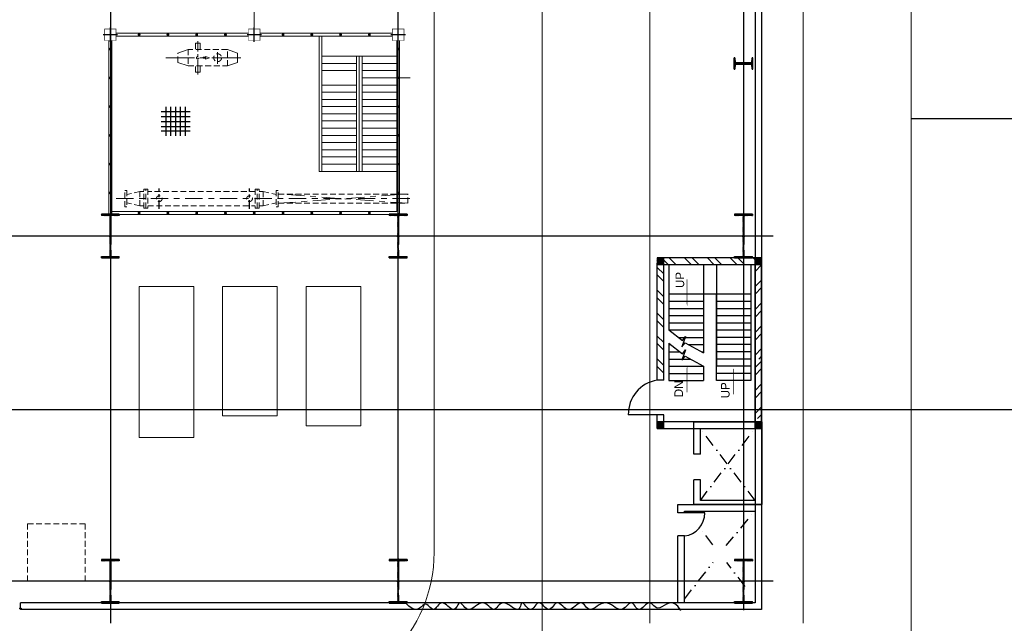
# Model space of a CAD drawing. Extents: x -7650383 to 4934791, y -114316 to 1826789.
# Tile 126 of 256: x 2141935 to 2176146, y -14829 to 6158. Entities that reach past the tile are written whole.
import ezdxf

# ---------------------------------------------------------------- set-up
doc = ezdxf.new("R2010")
doc.units = 0
doc.header["$LTSCALE"] = 800
doc.header["$MEASUREMENT"] = 0
for name, pattern in [('CENTER', [2, 1.25, -0.25, 0.25, -0.25]), ('CENTER2', [1.125, 0.75, -0.125, 0.125, -0.125]), ('CENTRE', [1.5, 0.75, -0.25, 0.25, -0.25]), ('CONTINOUS', [0]), ('DASHDOT', [1, 0.5, -0.25, 0, -0.25]), ('HIDDEN', [0.375, 0.25, -0.125]), ('PHANTOM', [2.5, 1.25, -0.25, 0.25, -0.25, 0.25, -0.25])]:
    doc.linetypes.add(name, pattern=pattern)
doc.layers.get('0').update_dxf_attribs({"linetype": 'CONTINUOUS'})
for name, color, linetype in [('Aux_col', 7, 'CONTINUOUS'), ('CENTER', 2, 'CENTER'), ('CL', 2, 'CENTER2'), ('COL', 1, 'CENTER'), ('DIM', 4, 'CONTINUOUS'), ('EQP', 1, 'CONTINUOUS'), ('GRID', 8, 'CENTER'), ('grid-20m', 53, 'CONTINUOUS'), ('HATCH', 9, 'CONTINUOUS'), ('KEY PLAN', 251, 'CONTINUOUS'), ('PIPE', 1, 'CONTINUOUS'), ('REV3', 2, 'CONTINUOUS'), ('WALL', 6, 'CONTINUOUS')]:
    doc.layers.add(name, color=color, linetype=linetype)
doc.layers.add('EQP0', color=8, linetype='HIDDEN', lineweight=9)
doc.layers.add('EQPT', color=8, linetype='HIDDEN', lineweight=9)
doc.styles.add('HTX11', font='O8111901')
pattern_1 = [(45, (-124552.498, -214992.06), (22.097087, -22.097087), [])]
pattern_2 = [(45, (-121152.498, -214992.06), (22.097087, -22.097087), [])]
pattern_3 = [(45, (-121152.498, -220692.493), (22.097087, -22.097087), [])]
pattern_4 = [(45, (-124552.498, -220692.493), (22.097087, -22.097087), [])]

# ---------------------------------------------------------------- blocks, each defined once
blk = doc.blocks.new('A$C3C7577A7')
at = {"layer": 'Aux_col'}
for p, q in [((12000, 18250), (12000, 17750)), ((17000, 18250), (17000, 17750)), ((22000, 18250), (22000, 17750)), ((11750, 18000), (12250, 18000)), ((16750, 18000), (17250, 18000)), ((21750, 18000), (22250, 18000))]:
    blk.add_line(p, q, dxfattribs=at)
at = {"layer": 'Aux_col', "const_width": 20, "flags": 128}
for points in [[(11800, 17800), (12200, 17800), (12200, 18200), (11800, 18200)], [(16800, 17800), (17200, 17800), (17200, 18200), (16800, 18200)], [(21800, 17800), (22200, 17800), (22200, 18200), (21800, 18200)]]:
    blk.add_lwpolyline(points, close=True, dxfattribs=at)
blk = doc.blocks.new('A$C1C927E47')
at = {"layer": 'COL'}
h = blk.add_hatch(dxfattribs=at)
h.set_pattern_fill('ANSI31', color=256, scale=100, style=0)
h.paths.add_polyline_path([(16, 0), (0, 0), (0, -710), (16, -710)])
h.paths.add_polyline_path([(16, 710), (0, 710), (0, 0), (16, 0)])
h.paths.add_polyline_path([(0, 710), (-16, 710), (-16, 0), (0, 0)])
h.paths.add_polyline_path([(0, 0), (-16, 0), (-16, -710), (0, -710)])
h.paths.add_polyline_path([(-310, -710), (-310, -760), (0, -760), (0, -710)])
h.paths.add_polyline_path([(310, -760), (310, -710), (0, -710), (0, -760)])
h.paths.add_polyline_path([(310, 710), (310, 760), (0, 760), (0, 710)])
h.paths.add_polyline_path([(-310, 760), (-310, 710), (0, 710), (0, 760)])
for p, q in [((310, 760), (-310, 760)), ((-310, 760), (-310, 710)), ((310, 710), (-310, 710)), ((-16, -710), (-16, 710)), ((16, -710), (16, 710)), ((310, 760), (310, 710)), ((-310, -710), (310, -710)), ((-310, -760), (-310, -710)), ((-310, -760), (310, -760)), ((310, -760), (310, -710))]:
    blk.add_line(p, q, dxfattribs=at)
at = {"layer": 'COL', "color": 2}
for p, q in [((0, -792), (0, 792)), ((44, 0), (-44, 0))]:
    blk.add_line(p, q, dxfattribs=at)
blk = doc.blocks.new('DC')
at = {"layer": 'CENTER', "linetype": 'CENTRE', "ltscale": 0.5}
for p, q in [((29544, 122577), (29544, 121868)), ((32680, 122570), (32680, 121874))]:
    blk.add_line(p, q, dxfattribs=at)
at = {"layer": 'EQPT'}
for p, q in [((28544, 122504), (28544, 121939)), ((28544, 122504), (28613, 122504)), ((28613, 121939), (28613, 122504)), ((29205, 122552), (29205, 121891)), ((29205, 122552), (29274, 122552)), ((29274, 122552), (29274, 121891)), ((29274, 122552), (29343, 122552)), ((29343, 121891), (29343, 122552)), ((33081, 121891), (33081, 122552)), ((33150, 122552), (33081, 122552)), ((33150, 122552), (33150, 121891)), ((33219, 122552), (33150, 122552)), ((33219, 122552), (33219, 121891)), ((33880, 122504), (33811, 122504)), ((33811, 121939), (33811, 122504)), ((33880, 122504), (33880, 121939)), ((29066, 122472), (28613, 122369)), ((29066, 122472), (29066, 121972)), ((29205, 122472), (29066, 122472)), ((33081, 122472), (29343, 122472)), ((33219, 122472), (33358, 122472)), ((33358, 122472), (33358, 121977)), ((33358, 122472), (33811, 122369)), ((28544, 121939), (28613, 121939)), ((29066, 121972), (28613, 122074)), ((29205, 121972), (29066, 121972)), ((29205, 121891), (29274, 121891)), ((29274, 121891), (29343, 121891)), ((29343, 121972), (33081, 121972)), ((33150, 121891), (33081, 121891)), ((33219, 121891), (33150, 121891)), ((33219, 121972), (33358, 121972)), ((33358, 121972), (33811, 122074)), ((33880, 121939), (33811, 121939))]:
    blk.add_line(p, q, dxfattribs=at)
for centre in [(29544, 122222), (32680, 122222)]:
    blk.add_circle(centre, 100, dxfattribs=at)
blk = doc.blocks.new('GR')
at = {"color": 2, "flags": 128}
for points in [[(281567, 119875), (282575, 119875)], [(281735, 120043), (281735, 119035)], [(281735, 120043), (281735, 119035)], [(281903, 120043), (281903, 119035)], [(282071, 120043), (282071, 119035)], [(282071, 120043), (282071, 119035)], [(282239, 120043), (282239, 119035)], [(282239, 120043), (282239, 119035)], [(282407, 120043), (282407, 119035)], [(281567, 119730), (282575, 119730)], [(281567, 119550), (282575, 119550)], [(281567, 119382), (282575, 119382)], [(281567, 119203), (282575, 119203)]]:
    blk.add_lwpolyline(points, dxfattribs=at)
blk = doc.blocks.new('A$C12696E3D')
at = {"layer": 'REV3', "linetype": 'Continuous'}
h = blk.add_hatch(dxfattribs=at)
h.set_pattern_fill('ANSI31', color=256, scale=250, angle=90, style=0)
h.set_pattern_definition(pattern_1)
h.paths.add_polyline_path([(230, 5963), (230, 5848), (0, 5848), (0, 5963)])
h = blk.add_hatch(dxfattribs=at)
h.set_pattern_fill('ANSI31', color=256, scale=250, angle=90, style=0)
h.set_pattern_definition(pattern_1)
h.paths.add_polyline_path([(230, 5848), (230, 5733), (0, 5733), (0, 5848)])
h = blk.add_hatch(dxfattribs=at)
h.set_pattern_fill('ANSI31', color=256, scale=250, angle=90, style=0)
h.set_pattern_definition(pattern_2)
h.paths.add_polyline_path([(3630, 5963), (3630, 5848), (3400, 5848), (3400, 5963)])
h = blk.add_hatch(dxfattribs=at)
h.set_pattern_fill('ANSI31', color=256, scale=250, angle=90, style=0)
h.set_pattern_definition(pattern_2)
h.paths.add_polyline_path([(3630, 5848), (3630, 5733), (3400, 5733), (3400, 5848)])
h = blk.add_hatch(dxfattribs=at)
h.set_pattern_fill('ANSI32', color=9, scale=1500, angle=90, style=0)
h.set_pattern_definition([(45, (-124552.5, -215107.06), (397.7476, -397.7476), []), (45, (-124552.5, -214841.9), (397.7476, -397.7476), [])])
h.paths.add_polyline_path([(230, 5618), (230, 3433), (0, 3433), (0, 5618)])
h = blk.add_hatch(dxfattribs=at)
h.set_pattern_fill('ANSI32', color=9, scale=1500, angle=90, style=0)
h.set_pattern_definition([(135, (23731.46, -91618.7), (-397.7476, -397.7476), []), (135, (23731.46, -91353.55), (-397.7476, -397.7476), [])])
h.paths.add_polyline_path([(3630, 4284), (3630, 213), (3400, 213), (3400, 4284)])
h = blk.add_hatch(dxfattribs=at)
h.set_pattern_fill('ANSI32', color=9, scale=1500, angle=90, style=0)
h.set_pattern_definition([(45, (-124552.5, -214742.06), (397.7476, -397.7476), []), (45, (-124552.5, -214476.9), (397.7476, -397.7476), [])])
h.paths.add_polyline_path([(230, 3548), (230, 213), (0, 213), (0, 3548)])
h = blk.add_hatch(dxfattribs=at)
h.set_pattern_fill('ANSI31', color=256, scale=250, angle=90, style=0)
h.set_pattern_definition(pattern_4)
h.paths.add_polyline_path([(230, 263), (230, 148), (0, 148), (0, 263)])
h = blk.add_hatch(dxfattribs=at)
h.set_pattern_fill('ANSI31', color=256, scale=250, angle=90, style=0)
h.set_pattern_definition(pattern_4)
h.paths.add_polyline_path([(230, 148), (230, 33), (0, 33), (0, 148)])
h = blk.add_hatch(dxfattribs=at)
h.set_pattern_fill('ANSI32', color=9, scale=1500, angle=90, style=0)
h.set_pattern_definition([(135, (23731.46, -91569.15), (-397.7476, -397.7476), []), (135, (23731.46, -91304), (-397.7476, -397.7476), [])])
h.paths.add_polyline_path([(3630, 33), (230, 33), (230, 263), (3630, 263)])
h = blk.add_hatch(dxfattribs=at)
h.set_pattern_fill('ANSI31', color=256, scale=250, angle=90, style=0)
h.set_pattern_definition(pattern_3)
h.paths.add_polyline_path([(3630, 263), (3630, 148), (3400, 148), (3400, 263)])
h = blk.add_hatch(dxfattribs=at)
h.set_pattern_fill('ANSI31', color=256, scale=250, angle=90, style=0)
h.set_pattern_definition(pattern_3)
h.paths.add_polyline_path([(3630, 148), (3630, 33), (3400, 33), (3400, 148)])
for p, q in [((230, 5963), (0, 5963)), ((3630, 5963), (3400, 5963)), ((230, 5733), (0, 5733)), ((3630, 5733), (3400, 5733)), ((230, 263), (0, 263)), ((230, 33), (0, 33)), ((3630, 263), (3400, 263)), ((3630, 33), (3400, 33))]:
    blk.add_line(p, q, dxfattribs=at)
at = {"layer": 'REV3', "linetype": 'Continuous', "flags": 128}
for points in [[(983, 3863, 0, 150, 0), (983, 4218, 25, 25, 0), (983, 4776, 25, 25, 0)], [(2590, 3798, 0, 150, 0), (2590, 4153, 25, 25, 0), (2590, 4711, 25, 25, 0)], [(2590, 1696, 0, 150, 0), (2590, 1341, 25, 25, 0), (2590, 783, 25, 25, 0)]]:
    blk.add_lwpolyline(points, format="xyseb", dxfattribs=at)
at = {"layer": 'WALL'}
for p, q in [((3400, 5484), (4633, 5484)), ((372, 263), (372, 4298)), ((372, 4298), (1572, 4298)), ((2022, 3798), (2022, 4298)), ((3222, 4298), (2022, 4298)), ((3222, 3000), (3222, 4298)), ((3400, 4284), (3630, 4284)), ((372, 4048), (1572, 4048)), ((372, 3798), (1572, 3798)), ((1572, 263), (1572, 3798)), ((3222, 4048), (2022, 4048)), ((3222, 3798), (2022, 3798)), ((372, 3548), (1572, 3548)), ((3222, 3548), (2472, 3548)), ((372, 3298), (1572, 3298)), ((2022, 263), (2022, 3333)), ((2085, 3298), (2022, 3298)), ((3222, 3298), (2844, 3298)), ((372, 3048), (1572, 3048)), ((372, 2798), (1572, 2798)), ((2535, 3048), (2022, 3048)), ((2889, 2798), (2022, 2798)), ((3222, 3048), (3161, 3048)), ((372, 2548), (1572, 2548)), ((2022, 2548), (3222, 2548)), ((3222, 263), (3222, 2535)), ((372, 2298), (1572, 2298)), ((2022, 2298), (3222, 2298)), ((372, 2048), (1572, 2048)), ((372, 1798), (1572, 1798)), ((2022, 2048), (3222, 2048)), ((2022, 1798), (3222, 1798)), ((372, 1548), (1572, 1548)), ((2022, 1548), (3222, 1548)), ((372, 1298), (1572, 1298)), ((1572, 1298), (2022, 1298)), ((2022, 1298), (3222, 1298))]:
    blk.add_line(p, q, dxfattribs=at)
for points in [[(0, 5963), (0, 33)], [(230, 5963), (230, 33)], [(3400, 5963), (3400, 5484)], [(3630, 5963), (3630, 5484)], [(1572, 4298), (1572, 1298)], [(3399, 4284), (3400, 213)], [(3630, 4284), (3630, 213)], [(3226, 2997), (2754, 3369), (2643, 3229), (2769, 3585), (2658, 3445), (2022, 3798)], [(3226, 2532), (2754, 2904), (2643, 2764), (2769, 3120), (2658, 2980), (2022, 3333)], [(3400, 574), (3400, 33)], [(3630, 574), (3630, 213)]]:
    blk.add_lwpolyline(points, dxfattribs=at)
for points in [[(0, 5963), (0, 5733), (3630, 5733), (3630, 5963)], [(3630, 33), (3630, 263), (0, 263), (0, 33)]]:
    blk.add_lwpolyline(points, close=True, dxfattribs=at)
blk.add_arc((3447, 5456), 1186, 278.8623, 1.3701, dxfattribs=at)
at = {"layer": 'WALL', "style": 'HTX11'}
for s, p in [('UP', (1115, 4913)), ('DN', (2735, 4875)), ('UP', (2693, 1079))]:
    blk.add_text(s, height=300, rotation=270, dxfattribs=at).set_placement(p)
blk = doc.blocks.new('I4')
blk.add_lwpolyline([(250, 200), (248, 200, 0.388879), (223, 177), (216, 43, -0.388879), (191, 20), (-191, 20, -0.388879), (-216, 43), (-223, 177, 0.388879), (-248, 200), (-250, 200), (-250, -200), (-248, -200, 0.388879), (-223, -177), (-216, -43, -0.388879), (-191, -20), (191, -20, -0.388879), (216, -43), (223, -177, 0.388879), (248, -200), (250, -200), (250, 200), (250, -200)], format="xyb")

msp = doc.modelspace()

# ---------------------------------------------------------------- linework, layer by layer
at = {"color": 2, "lineweight": 5}
for p, q in [((2152335, 885.2), (2152335, 5585.3)), ((2152435, 885.2), (2152435, 5585.3)), ((2155035, 4885.2), (2152435, 4885.2)), ((2153635, 885.2), (2153635, 4885.2)), ((2153735, 885.2), (2153735, 4885.2)), ((2153835, 885.2), (2153835, 4885.2)), ((2153635, 4635.2), (2152435, 4635.2)), ((2155035, 4635.2), (2153835, 4635.2)), ((2153635, 4385.2), (2152435, 4385.2)), ((2155035, 4385.2), (2153835, 4385.2)), ((2155035, 4135.2), (2153835, 4135.2)), ((2153635, 3885.2), (2152435, 3885.2)), ((2155035, 3885.2), (2153835, 3885.2)), ((2153635, 3635.2), (2152435, 3635.2)), ((2155035, 3635.2), (2153835, 3635.2)), ((2153635, 3385.2), (2152435, 3385.2)), ((2153635, 3135.2), (2152435, 3135.2)), ((2155035, 3385.2), (2153835, 3385.2)), ((2155035, 3135.2), (2153835, 3135.2)), ((2153635, 2885.2), (2152435, 2885.2)), ((2155035, 2885.2), (2153835, 2885.2)), ((2153635, 2635.2), (2152435, 2635.2)), ((2155035, 2635.2), (2153835, 2635.2)), ((2153635, 2385.2), (2152435, 2385.2)), ((2153635, 2135.2), (2152435, 2135.2)), ((2155035, 2385.2), (2153835, 2385.2)), ((2155035, 2135.2), (2153835, 2135.2)), ((2153635, 1885.2), (2152435, 1885.2)), ((2155035, 1885.2), (2153835, 1885.2)), ((2153635, 1635.2), (2152435, 1635.2)), ((2153635, 1385.2), (2152435, 1385.2)), ((2155035, 1635.2), (2153835, 1635.2)), ((2155035, 1385.2), (2153835, 1385.2)), ((2153635, 1135.2), (2152435, 1135.2)), ((2155035, 1135.2), (2153835, 1135.2)), ((2155035, 885.2), (2152335, 885.2))]:
    msp.add_line(p, q, dxfattribs=at)
at = {"color": 2, "linetype": 'CENTER', "lineweight": 5, "ltscale": 0.5}
msp.add_line((2148123, 4256.6), (2148123, 5411.9), dxfattribs=at)
at = {"color": 2, "linetype": 'CENTER', "lineweight": 5}
for p, q in [((2147007.7, 4835.3), (2149613.9, 4835.3)), ((2149613.9, 4835.3), (2147349.5, 4835.3)), ((2148811.9, 4621.4), (2148811.9, 5029.1))]:
    msp.add_line(p, q, dxfattribs=at)
msp.add_line((2167410, 4635.3), (2166760, 4635.3))
at = {"layer": 'CENTER', "linetype": 'CENTRE', "lineweight": 5}
for p, q in [((2155421, -227.1), (2150921, 96.9)), ((2150921, -227.1), (2155421, 96.9))]:
    msp.add_line(p, q, dxfattribs=at)
at = {"layer": 'CENTER', "linetype": 'DASHDOT'}
for p, q in [((2167485, -10555.1), (2165585, -8055.1)), ((2165585, -10555.1), (2167485, -8055.1)), ((2166477.4, -12127.1), (2167485, -10930.1)), ((2166017.7, -12095.2), (2165557.7, -11502.8)), ((2165035, -13984.7), (2166034.6, -12697.4)), ((2167144, -13545.5), (2166499.7, -12715.9))]:
    msp.add_line(p, q, dxfattribs=at)
at = {"layer": 'CL', "linetype": 'CENTRE', "lineweight": 5}
msp.add_line((2145290.2, -64.7), (2155508.3, -64.7), dxfattribs=at)
at = {"layer": 'DIM', "color": 1, "lineweight": 5}
for points in [[(2147985, -3114.7), (2146085, -3114.7), (2146085, -8364.7), (2147985, -8364.7)], [(2148985, -3114.7), (2150885, -3114.7), (2150885, -7614.7), (2148985, -7614.7)], [(2153785, -3114.7), (2151885, -3114.7), (2151885, -7964.7), (2153785, -7964.7)]]:
    msp.add_lwpolyline(points, close=True, dxfattribs=at)
at = {"layer": 'EQP', "lineweight": 5}
for points in [[(2148392.2, 4855.4), (2148392.2, 4815.2), (2148305, 4815.2), (2148304.7, 4855.4)], [(2148530.5, 4835.3), (2148392.2, 4882.5), (2148392.2, 4788.2)]]:
    msp.add_lwpolyline(points, close=True, dxfattribs=at)
at = {"layer": 'EQP0', "lineweight": 5}
for p, q in [((2148039, 5340.3), (2148039, 5120.3)), ((2148207, 5340.3), (2148039, 5340.3)), ((2148207, 5340.3), (2148207, 5120.3)), ((2147435, 4673.1), (2147435, 4997.1)), ((2148039, 4330.3), (2148039, 4550.3)), ((2148207, 4330.3), (2148207, 4550.3)), ((2148207, 4330.3), (2148039, 4330.3))]:
    msp.add_line(p, q, dxfattribs=at)
at = {"layer": 'EQP0', "linetype": 'Continuous', "lineweight": 5}
for p, q in [((2147435, 4996.8), (2147784, 5120.3)), ((2149500, 4996.8), (2149151, 5120.3)), ((2149500, 4673.8), (2149500, 4996.8)), ((2147784, 4550.3), (2147435, 4673.8)), ((2149151, 4550.3), (2149500, 4673.8))]:
    msp.add_line(p, q, dxfattribs=at)
at = {"layer": 'EQP0', "lineweight": 5}
msp.add_lwpolyline([(2149151, 4550.3), (2149151, 5120.3), (2147784, 5120.3), (2147784, 4550.3)], close=True, dxfattribs=at)
at = {"layer": 'EQP0'}
msp.add_lwpolyline([(2144210, -11364.7), (2142210, -11364.7), (2142210, -13364.7), (2144210, -13364.7)], close=True, dxfattribs=at)
at = {"layer": 'EQP0', "lineweight": 5}
msp.add_circle((2148811.9, 4835.1), 136.5, dxfattribs=at)
at = {"layer": 'GRID', "linetype": 'CENTER', "ltscale": 5000}
for p, q in [((2145085, 27151.1), (2145085, -14821)), ((2155085, -14147.1), (2155085, 27151.1)), ((2167085, 25178.7), (2167085, -14374.9)), ((2168111.3, -1364.7), (2072684.5, -1364.7)), ((2168111.3, -13364.7), (2072585, -13364.7))]:
    msp.add_line(p, q, dxfattribs=at)
at = {"layer": 'GRID', "linetype": 'CENTER', "lineweight": 5}
msp.add_line((2150085, 5744.3), (2150085, 15838), dxfattribs=at)
at = {"layer": 'GRID', "linetype": 'CENTER2', "lineweight": 5, "ltscale": 4}
msp.add_line((2155503.2, 4135.3), (2154678.2, 4135.3), dxfattribs=at)
at = {"layer": 'grid-20m', "linetype": 'PHANTOM', "ltscale": 12000}
msp.add_line((2246697.9, -7402.7), (1958909.8, -7402.7), dxfattribs=at)
at = {"layer": 'HATCH', "linetype": 'HIDDEN', "lineweight": 5}
for p, q in [((2150921, 96.9), (2155421, 96.9)), ((2155421, -226.7), (2155421, 97.3)), ((2150921, -227.1), (2155421, -227.1))]:
    msp.add_line(p, q, dxfattribs=at)
at = {"layer": 'HATCH'}
msp.add_line((2165035, -10983.2), (2165028.1, -10990.1), dxfattribs=at)
at = {"layer": 'HATCH', "lineweight": 5, "const_width": 50, "flags": 128}
for points in [[(2146110, 5635.4, 1), (2146060, 5635.4, 1)], [(2147110, 5635.4, 1), (2147060, 5635.4, 1)], [(2148110, 5635.4, 1), (2148060, 5635.4, 1)], [(2149110, 5635.4, 1), (2149060, 5635.4, 1)], [(2151110, 5635.4, 1), (2151060, 5635.4, 1)], [(2152110, 5635.4, 1), (2152060, 5635.4, 1)], [(2153110, 5635.4, 1), (2153060, 5635.4, 1)], [(2154110, 5635.4, 1), (2154060, 5635.4, 1)], [(2145110, 5135.3, 1), (2145060, 5135.3, 1)], [(2155110, 5135.3, 1), (2155060, 5135.3, 1)], [(2145110, 4135.3, 1), (2145060, 4135.3, 1)], [(2155110, 4135.3, 1), (2155060, 4135.3, 1)], [(2145110, 3135.3, 1), (2145060, 3135.3, 1)], [(2155110, 3135.3, 1), (2155060, 3135.3, 1)], [(2145110, 2135.3, 1), (2145060, 2135.3, 1)], [(2155110, 2135.3, 1), (2155060, 2135.3, 1)], [(2145110, 1135.3, 1), (2145060, 1135.3, 1)], [(2155110, 1135.3, 1), (2155060, 1135.3, 1)], [(2145110, 135.3, 1), (2145060, 135.3, 1)], [(2155110, 135.3, 1), (2155060, 135.3, 1)], [(2146110, -564.6, 1), (2146060, -564.6, 1)], [(2147110, -564.6, 1), (2147060, -564.6, 1)], [(2148110, -564.6, 1), (2148060, -564.6, 1)], [(2149110, -564.6, 1), (2149060, -564.6, 1)], [(2150110, -564.6, 1), (2150060, -564.6, 1)], [(2151110, -564.6, 1), (2151060, -564.6, 1)], [(2152110, -564.6, 1), (2152060, -564.6, 1)], [(2153110, -564.6, 1), (2153060, -564.6, 1)], [(2154110, -564.6, 1), (2154060, -564.6, 1)]]:
    msp.add_lwpolyline(points, format="xyb", close=True, dxfattribs=at)
at = {"layer": 'KEY PLAN', "linetype": 'CONTINOUS', "lineweight": 15}
for p, q in [((2172908, 80115.9), (2172908, -39752.7)), ((2169158, 33751.9), (2169158, -14828.6)), ((2156335, -12364.2), (2156335, 26915.1)), ((2160085, 26915.1), (2160085, -21114.7)), ((2163835, -14828.1), (2163835, 26915.1))]:
    msp.add_line(p, q, dxfattribs=at)
at = {"layer": 'KEY PLAN', "linetype": 'CENTER', "ltscale": 5000}
msp.add_line((2183408, 2709.9), (2172908, 2709.9), dxfattribs=at)
at = {"layer": 'KEY PLAN', "linetype": 'CONTINOUS', "lineweight": 15}
msp.add_arc((2151335, -12364.2), 5000, 270, 0, dxfattribs=at)
at = {"layer": 'PIPE'}
for points in [[(2142007.4, -14314.6), (2141964.8, -14322.2), (2141920.1, -14314.6)], [(2164911.5, -14382.3), (2164805.7, -14234.2), (2164701.5, -14151.4), (2164600.1, -14120.9), (2164502.6, -14129.5), (2164410.2, -14163.9), (2164323.9, -14210.9), (2164244.9, -14257.4), (2164174.4, -14290.2), (2164113, -14299.3), (2164059.6, -14287.5), (2164012.6, -14261), (2163970.3, -14225.6), (2163931.3, -14187.6), (2163893.8, -14153), (2163856.2, -14127.7), (2163817.1, -14118), (2163775.1, -14127.8), (2163730.6, -14153.9), (2163684.6, -14190.6), (2163637.7, -14232.8), (2163590.8, -14275), (2163544.8, -14311.8), (2163500.3, -14337.8), (2163458.3, -14347.6), (2163419.3, -14337.8), (2163382.8, -14311.8), (2163348.2, -14275), (2163314.8, -14232.8), (2163282, -14190.6), (2163248.9, -14153.9), (2163215, -14127.8), (2163179.5, -14118), (2163141.9, -14127.8), (2163102, -14153.9), (2163059.7, -14190.6), (2163015, -14232.8), (2162967.7, -14275), (2162917.8, -14311.8), (2162865.2, -14337.8), (2162809.9, -14347.6), (2162751.8, -14337.8), (2162691.1, -14311.8), (2162628.1, -14275), (2162563, -14232.8), (2162496.1, -14190.6), (2162427.6, -14153.9), (2162357.8, -14127.8), (2162286.9, -14118), (2162215.3, -14127.8), (2162143.7, -14153.9), (2162073, -14190.6), (2162004, -14232.8), (2161937.6, -14275), (2161874.5, -14311.8), (2161815.6, -14337.8), (2161761.7, -14347.6), (2161713.4, -14337.8), (2161669.7, -14311.8), (2161629.4, -14275), (2161591.2, -14232.8), (2161554, -14190.6), (2161516.4, -14153.9), (2161477.3, -14127.8), (2161435.4, -14118), (2161389.7, -14127.8), (2161340.6, -14153.9), (2161288.8, -14190.6), (2161234.9, -14232.8), (2161179.6, -14275), (2161123.5, -14311.8), (2161067.4, -14337.8), (2161011.7, -14347.6), (2160957.3, -14337.8), (2160904.1, -14311.8), (2160852.4, -14275), (2160802.4, -14232.8), (2160754, -14190.6), (2160707.5, -14153.9), (2160663, -14127.8), (2160620.6, -14118), (2160580.2, -14127.8), (2160541.7, -14153.9), (2160504.3, -14190.6), (2160467.6, -14232.8), (2160431.2, -14275), (2160394.4, -14311.8), (2160356.9, -14337.8), (2160318, -14347.6), (2160277.4, -14337.8), (2160235.5, -14311.8), (2160192.7, -14275), (2160149.4, -14232.8), (2160106.1, -14190.6), (2160063.3, -14153.9), (2160021.4, -14127.8), (2159980.8, -14118), (2159941.9, -14127.8), (2159904.5, -14153.9), (2159867.9, -14190.6), (2159832, -14232.8), (2159796.1, -14275), (2159759.9, -14311.8), (2159722.9, -14337.8), (2159684.7, -14347.6), (2159645.2, -14337.8), (2159604.9, -14311.8), (2159564.8, -14275), (2159525.9, -14232.8), (2159488.9, -14190.6), (2159455, -14153.9), (2159424.8, -14127.8), (2159399.4, -14118), (2159379.2, -14127.8), (2159362.7, -14153.9), (2159347.8, -14190.6), (2159332.4, -14232.8), (2159314.7, -14275), (2159292.4, -14311.8), (2159263.7, -14337.8), (2159226.5, -14347.6), (2159179.5, -14337.8), (2159124.1, -14311.8), (2159062.5, -14275), (2158996.9, -14232.8), (2158929.5, -14190.6), (2158862.4, -14153.9), (2158797.9, -14127.8), (2158738.1, -14118), (2158684.6, -14127.8), (2158636.8, -14153.9), (2158593.6, -14190.6), (2158553.8, -14232.8), (2158516.3, -14275), (2158479.7, -14311.8), (2158443.1, -14337.8), (2158405.2, -14347.6), (2158365.1, -14337.8), (2158322.6, -14311.8), (2158277.7, -14275), (2158230.5, -14232.8), (2158180.9, -14190.6), (2158129, -14153.9), (2158074.8, -14127.8), (2158018.4, -14118), (2157959.8, -14127.8), (2157899.8, -14153.9), (2157838.9, -14190.6), (2157777.9, -14232.8), (2157717.6, -14275), (2157658.5, -14311.8), (2157601.5, -14337.8), (2157547.2, -14347.6), (2157496.3, -14337.8), (2157448.6, -14311.8), (2157404.3, -14275), (2157363.2, -14232.8), (2157325.3, -14190.6), (2157290.4, -14153.9), (2157258.5, -14127.8), (2157229.5, -14118), (2157203.2, -14127.8), (2157178.6, -14153.9), (2157154.7, -14190.6), (2157130.4, -14232.8), (2157104.6, -14275), (2157076.2, -14311.8), (2157044.2, -14337.8), (2157007.4, -14347.6), (2156965.1, -14337.8), (2156918.3, -14311.8), (2156868, -14275), (2156815.6, -14232.8), (2156762.3, -14190.6), (2156709.2, -14153.9), (2156657.7, -14127.8), (2156608.9, -14118), (2156563.8, -14127.8), (2156522, -14153.9), (2156483.1, -14190.6), (2156446.3, -14232.8), (2156411.1, -14275), (2156377, -14311.8), (2156343.2, -14337.8), (2156309.3, -14347.6), (2156274.6, -14337.9), (2156239.1, -14312.6), (2156202.3, -14278), (2156164.2, -14240), (2156124.6, -14204.7), (2156083.2, -14178.1), (2156039.8, -14166.3), (2155994.3, -14175.4), (2155946.1, -14208.2), (2155892.8, -14254.7), (2155831.5, -14301.7), (2155759.6, -14336.1), (2155674.3, -14344.7), (2155572.7, -14314.2), (2155452.1, -14231.4), (2155309.7, -14083.3)]]:
    msp.add_lwpolyline(points, dxfattribs=at)
at = {"layer": 'PIPE', "linetype": 'HIDDEN', "lineweight": 5}
msp.add_circle((2148123, 4835.3), 44.5, dxfattribs=at)
at = {"layer": 'WALL'}
for p, q in [((2167715, 24805.3), (2167715, -14193.5)), ((2167485, 24575.3), (2167485, -13963.5)), ((2165585, -8951.6), (2165355, -8951.6)), ((2165585, -9835.1), (2165355, -9835.1)), ((2165035, -10990.1), (2165035, -10930.1)), ((2165735, -10990.1), (2164805, -10990.1)), ((2165035, -11789.7), (2164805, -11789.7)), ((2141960, -14344.7), (2141960, -14114.7))]:
    msp.add_line(p, q, dxfattribs=at)
at = {"layer": 'WALL', "lineweight": 5}
for p, q in [((2149885, 5685.3), (2145285.2, 5685.3)), ((2149885, 5585.3), (2145285.2, 5585.3)), ((2154885, 5685.3), (2150285, 5685.3)), ((2154885, 5585.3), (2150285, 5585.3)), ((2145035, -614.7), (2145035, 5435.3)), ((2145135, -614.7), (2145135, 5435.3)), ((2155035, 5435.3), (2155035, -514.7)), ((2155135, 5435.3), (2155135, -614.7)), ((2155035, -514.7), (2145135, -514.7)), ((2155035, -614.7), (2145135, -614.7))]:
    msp.add_line(p, q, dxfattribs=at)
at = {"layer": 'WALL'}
for points in [[(2165355, -8951.6), (2165354.6, -7825.1), (2167716.3, -7825.1), (2167716.3, -10700.1), (2165356.3, -10700.1), (2165356.3, -9835.1)], [(2165585, -8951.6), (2165585, -8055.1), (2167485, -8055.1), (2167485, -10555.1), (2165585, -10555.1), (2165585, -9835.1)], [(2164805, -10990.1), (2164805, -10700.1), (2167715, -10700.1), (2167715, -14344.7), (2141960, -14344.7)], [(2165035, -10990.1), (2165035, -10930.1), (2167485, -10930.1), (2167485, -14114.7), (2141960, -14114.7)], [(2164805, -14114.7), (2164805, -11789.7)], [(2165035, -14114.7), (2165035, -11789.7)]]:
    msp.add_lwpolyline(points, dxfattribs=at)
msp.add_arc((2164942.6, -11002.6), 792.5, 276.69256, 0.90498, dxfattribs=at)

# ---------------------------------------------------------------- block references
at = {"rotation": 180}
for name, p in [('A$C3C7577A7', (2167085, 23635.3)), ('A$C12696E3D', (2167715, -2092.1))]:
    msp.add_blockref(name, p, dxfattribs=at)
at = {"layer": 'COL', "xscale": 1.299999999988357, "rotation": 180}
msp.add_blockref('I4', (2167085, 4635.3), dxfattribs=at)
at = {"layer": 'DIM', "lineweight": 5, "rotation": 180}
msp.add_blockref('DC', (2179464.8, 122157.1), dxfattribs=at)
at = {"layer": 'HATCH', "lineweight": 5, "rotation": 180}
for p in [(2145085, -1364.7), (2145085, -1364.7), (2145085, -1364.7), (2155085, -1364.7)]:
    msp.add_blockref('A$C1C927E47', p, dxfattribs=at)
at = {"layer": 'HATCH', "rotation": 180}
for p in [(2167085, -1364.7), (2145085, -13364.7), (2155085, -13364.7), (2167085, -13364.7)]:
    msp.add_blockref('A$C1C927E47', p, dxfattribs=at)
at = {"layer": 'PIPE', "lineweight": 5, "rotation": 180}
msp.add_blockref('GR', (2429430.2, 122157.1), dxfattribs=at)

doc.saveas('drawing.dxf')
